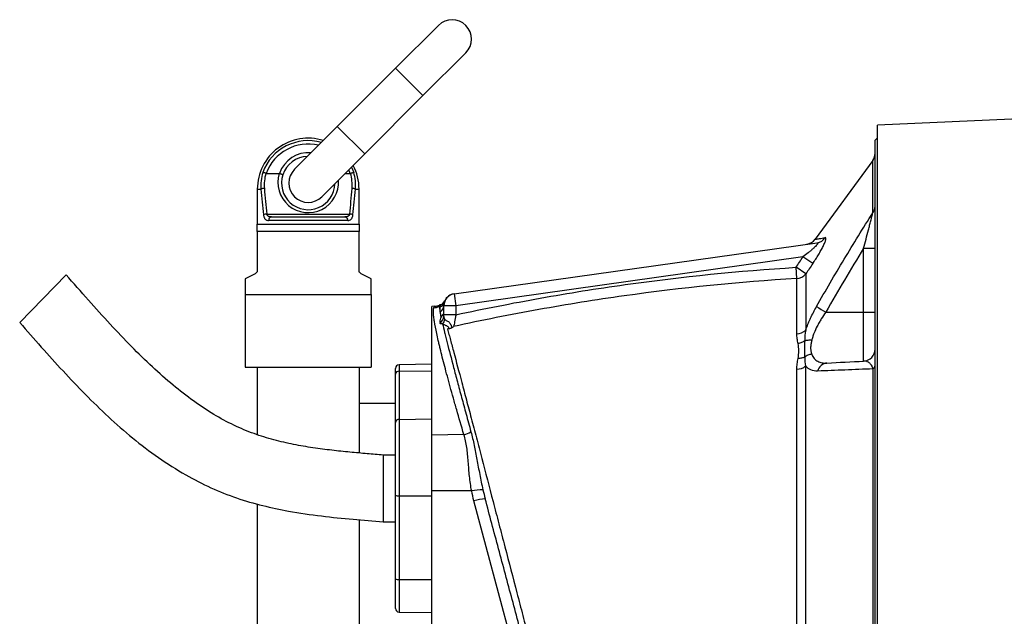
# Model space of a CAD drawing. Header units: millimetres. Extents: x 989 to 4240, y 1618 to 3732.
# Tile 3 of 14: x 989 to 1802, y 2533 to 3025. Entities that reach past the tile are written whole.
import ezdxf

# ---------------------------------------------------------------- set-up
doc = ezdxf.new("R2010")
doc.units = ezdxf.units.MM
doc.header["$LTSCALE"] = 2

msp = doc.modelspace()

# ---------------------------------------------------------------- linework, layer by layer
at = {"color": 7, "linetype": 'Continuous', "lineweight": 25}
for p, q in [((1334.8, 3020.69), (1299.44, 2985.33)), ((1322.07, 2962.71), (1357.43, 2998.06)), ((1299.44, 2985.33), (1251.36, 2937.25)), ((1273.99, 2914.62), (1322.07, 2962.71)), ((2031.1, 2953.18), (1697.32, 2938.2)), ((1251.36, 2937.25), (1216.01, 2901.9)), ((1697.32, 2205.76), (1697.32, 2938.2)), ((1697.32, 2927.98), (1695.32, 2925.98)), ((1695.32, 2571.98), (1695.32, 2925.98)), ((1238.63, 2879.27), (1273.99, 2914.62)), ((1693.32, 2909.25), (1645.69, 2844.15)), ((1192.56, 2898.58), (1203.45, 2898.58)), ((1257.95, 2898.58), (1262.08, 2898.58)), ((1185.32, 2885.58), (1185.32, 2856.58)), ((1269.32, 2856.58), (1269.32, 2885.58)), ((1193.03, 2865.01), (1261.61, 2865.01)), ((1196.95, 2862.58), (1257.68, 2862.58)), ((1185.32, 2856.58), (1269.32, 2856.58)), ((1260.02, 2859.58), (1194.62, 2859.58)), ((1269.32, 2850.58), (1185.32, 2850.58)), ((1185.32, 2850.58), (1185.32, 2818.44)), ((1269.32, 2818.44), (1269.32, 2850.58)), ((1347.93, 2799.19), (1647.4, 2841.28)), ((1685.84, 2836.7), (1695.32, 2836.7)), ((1685.84, 2784.11), (1685.84, 2836.7)), ((1635.72, 2829.54), (1349.32, 2789.29)), ((1643.83, 2824.09), (1635.72, 2829.54)), ((1630.57, 2811.76), (1630, 2821.01)), ((1638.11, 2815.59), (1630, 2821.01)), ((1027.43, 2814.94), (989.15, 2775.45)), ((1183.66, 2815.75), (1175.32, 2811.58)), ((1279.32, 2811.58), (1270.98, 2815.75)), ((1175.32, 2811.58), (1175.32, 2798.58)), ((1279.32, 2798.58), (1279.32, 2811.58)), ((1175.32, 2798.58), (1175.32, 2738.58)), ((1175.32, 2798.58), (1279.32, 2798.58)), ((1279.32, 2798.58), (1279.32, 2738.58)), ((1347.93, 2799.19), (1349.32, 2789.29)), ((1331.89, 2788.87), (1329.32, 2788.78)), ((1329.32, 2682.43), (1329.32, 2788.78)), ((1335.71, 2789.84), (1335.44, 2789.74)), ((1339.32, 2781.88), (1339.32, 2789.29)), ((1349.32, 2789.29), (1339.32, 2789.29)), ((1340.05, 2793.23), (1340.04, 2793.22)), ((1349.32, 2789.29), (1349.32, 2781.88)), ((1349.32, 2781.88), (1339.32, 2781.88)), ((1654.6, 2784.11), (1685.84, 2784.11)), ((1685.84, 2743.62), (1685.84, 2784.11)), ((1685.84, 2784.11), (1695.32, 2784.11)), ((1329.32, 2741.09), (1302.27, 2740.61)), ((1175.32, 2738.58), (1279.32, 2738.58)), ((1185.32, 2738.58), (1185.32, 2682.91)), ((1269.32, 2738.58), (1269.32, 2667.79)), ((1299.32, 2732.82), (1299.32, 2737.61)), ((1299.32, 2693.08), (1299.32, 2732.82)), ((1302.27, 2735.27), (1329.32, 2735.66)), ((1302.27, 2735.27), (1302.27, 2695.54)), ((1299.32, 2708.58), (1269.32, 2708.58)), ((1299.32, 2632.78), (1299.32, 2693.08)), ((1302.27, 2695.54), (1329.32, 2695.92)), ((1302.27, 2695.54), (1302.27, 2632.52)), ((1355.85, 2682.92), (1329.32, 2682.43)), ((1329.32, 2636.53), (1329.32, 2682.43)), ((1299.32, 2666.08), (1289.32, 2666.08)), ((1289.32, 2666.08), (1289.32, 2611.08)), ((1362.26, 2636.43), (1329.32, 2636.53)), ((1329.32, 2504.82), (1329.32, 2636.53)), ((1185.32, 2625.73), (1185.32, 2437.68)), ((1299.32, 2563.77), (1299.32, 2632.78)), ((1302.27, 2632.52), (1329.32, 2632.48)), ((1302.27, 2632.52), (1302.27, 2563.5)), ((1397.25, 2504.61), (1364.13, 2628.21)), ((1269.32, 2612.69), (1269.32, 2455.94)), ((1289.32, 2611.08), (1299.32, 2611.08)), ((1695.32, 2217.98), (1695.32, 2571.98)), ((1299.32, 2539.55), (1299.32, 2563.77)), ((1302.27, 2563.5), (1329.32, 2563.46)), ((1302.27, 2536.55), (1329.32, 2536.08))]:
    msp.add_line(p, q, dxfattribs=at)
at = {"color": 8, "linetype": 'Continuous', "lineweight": 25}
for p, q in [((1299.44, 2985.33), (1322.07, 2962.71)), ((1251.36, 2937.25), (1273.99, 2914.62)), ((1262.98, 2903.62), (1264.86, 2899.27)), ((1262.08, 2898.58), (1260.85, 2901.48)), ((1185.32, 2885.58), (1188.32, 2885.58)), ((1266.32, 2885.58), (1269.32, 2885.58)), ((1302.27, 2740.61), (1302.27, 2735.27)), ((1302.27, 2563.5), (1302.27, 2536.55))]:
    msp.add_line(p, q, dxfattribs=at)
at = {"color": 7, "linetype": 'Continuous', "lineweight": 25}
for centre, radius, start, end in [((1346.11, 3009.38), 16, 315, 135), ((1227.32, 2885.58), 42, 72.71875, 180), ((1227.32, 2890.58), 22, 91.65824, 162.03466), ((1685.32, 2915.25), 10, 323.08475, 360), ((1227.32, 2890.58), 16, 135, 315), ((1227.32, 2885.58), 42, 0, 27.73612), ((1225.93, 2888.5), 37.73, 163.41335, 184.43819), ((1226.03, 2888.87), 35.03, 163.84866, 184.43858), ((1227.32, 2890.58), 22, 162.03466, 358.34176), ((1228.61, 2888.87), 35.03, 355.56142, 16.15134), ((1228.71, 2888.5), 37.73, 355.56181, 16.58665), ((1191.34, 2877.94), 8.22, 91.65498, 111.57511), ((1263.3, 2877.94), 8.22, 68.42489, 88.34502), ((1687.33, 2871.23), 7.98, 320.07915, 359.56229), ((1193.7, 2855.56), 9.47, 94.05462, 110.44303), ((1197.33, 2859.88), 2.73, 97.983, 186.20769), ((1257.31, 2859.88), 2.73, 353.79231, 82.017), ((1260.94, 2855.56), 9.47, 69.55697, 85.94538), ((1646.03, 2850.85), 9.67, 278.14172, 326.58436), ((1637.58, 2850), 10, 278.38471, 324.24834), ((1630.14, 2821.97), 10.21, 272.41233, 321.34065), ((1349.32, 2789.29), 10, 98, 180), ((1349.21, 2789.27), 10, 97.99564, 156.70888), ((1349.32, 2789.29), 10, 98.01482, 156.8464), ((1330.64, 2797.63), 10.01, 271.75814, 299.10041), ((1338.28, 2784.34), 6, 107.9462, 114.85302), ((1334.09, 2793.87), 5.91, 292.26843, 343.20079), ((1334.15, 2794.09), 5.92, 291.7547, 342.39438), ((1334.59, 2795.76), 6, 287.88343, 335.12471), ((1333.54, 2789.32), 5.78, 300.3844, 359.67375), ((1741.98, 2940.35), 179.01, 237.93742, 240.78291), ((1333.8, 2780.6), 5.52, 294.87651, 359.0025), ((1333.78, 2784.52), 5.54, 305.3064, 359.50855), ((1333.64, 2778.9), 6.4, 315.78668, 353.25402), ((1630.29, 2777.11), 11.04, 271.97818, 314.32124), ((1685.32, 2753.6), 10, 273, 0), ((1302.32, 2737.61), 3, 91, 180), ((1630.41, 2748.85), 11.95, 271.49073, 309.17136), ((1656.39, 2733.29), 8.78, 95.38662, 166.05623), ((1691.76, 2740.3), 3.58, 300.2621, 354.92618), ((1302.06, 2732.52), 2.76, 85.74842, 173.87908), ((1302.06, 2692.78), 2.76, 85.74842, 173.87908), ((1352.15, 2700.27), 17.74, 282.03734, 302.28163), ((1371.83, 2593.12), 44.36, 90.37547, 102.46101), ((1301.54, 2641.12), 8.63, 255.06165, 274.80171), ((1374.41, 2598.55), 31.39, 91.77775, 109.12239), ((1301.54, 2572.11), 8.63, 255.06165, 274.80171), ((1302.32, 2539.55), 3, 180, 269)]:
    msp.add_arc(centre, radius, start, end, dxfattribs=at)
at = {"color": 8, "linetype": 'Continuous', "lineweight": 25}
for centre, radius, start, end in [((1227.32, 2885.58), 39.96, 74.26488, 159.96817), ((1227.32, 2885.58), 37.11, 76.766, 159.49255), ((1227.32, 2890.58), 25, 84.79182, 161.40305), ((1227.32, 2891.15), 25, 162.71676, 3.98961)]:
    msp.add_arc(centre, radius, start, end, dxfattribs=at)
at = {"color": 7, "linetype": 'Continuous', "lineweight": 25}
for centre, ratio, start_param, end_param in [((1227.32, 2960.01), 0.209402, 1.950954, 2.067456), ((1227.32, 2960.58), 0.194444, 1.950954, 2.067456), ((1227.32, 2960.58), 0.194444, 4.215729, 4.332232), ((1227.32, 2960.01), 0.209402, 4.215729, 4.332232)]:
    msp.add_ellipse(centre, major_axis=(0, 200.57), ratio=ratio, start_param=start_param, end_param=end_param, dxfattribs=at)
at = {"color": 8, "linetype": 'Continuous', "lineweight": 25}
for points, knots in [([(1693.46, 2866.11), (1693.45, 2870.46), (1693.44, 2879.16), (1693.42, 2889.69), (1693.41, 2898.21), (1693.4, 2904.46), (1693.39, 2908.08), (1693.39, 2909.63), (1693.39, 2909.25), (1693.39, 2909.2)], [0, 0, 0, 0, 0.1611242, 0.3222476, 0.4879724, 0.6536962, 0.8159057, 0.9781151, 1, 1, 1, 1]), ([(1645.75, 2844.11), (1645.72, 2844.11), (1645.63, 2844.09), (1646.55, 2844.25), (1648.95, 2844.66), (1652.38, 2845.24), (1654.1, 2845.53)], [0, 0, 0, 0, 0.085789, 0.303406, 0.650707, 1, 1, 1, 1]), ([(1336.34, 2788.6), (1336.34, 2788.69), (1336.41, 2789.64), (1336.42, 2789.85), (1336.43, 2790.04)], [0, 0, 0, 0, 0.1018713, 1, 1, 1, 1]), ([(1340.04, 2793.22), (1340.05, 2793.24), (1340.06, 2793.27), (1339.9, 2792.7), (1339.78, 2792.3)], [0, 0, 0, 0, 0.3145336, 1, 1, 1, 1])]:
    msp.add_open_spline(points, degree=3, knots=knots, dxfattribs=at)
at = {"color": 7, "linetype": 'Continuous', "lineweight": 25}
for points, knots in [([(1192.38, 2898.61), (1192.09, 2898.7), (1191.81, 2898.79), (1191.27, 2898.95), (1191.02, 2899.02), (1190.56, 2899.13), (1190.35, 2899.18), (1190.01, 2899.25), (1189.87, 2899.27), (1189.77, 2899.27)], [0, 0, 0, 0, 0.25, 0.25, 0.5, 0.5, 0.75, 0.75, 1, 1, 1, 1]), ([(1203.62, 2898.55), (1203.81, 2898.49), (1204, 2898.43), (1204.36, 2898.31), (1204.54, 2898.24), (1204.88, 2898.12), (1205.04, 2898.06), (1205.35, 2897.94), (1205.49, 2897.88), (1205.87, 2897.71), (1206.08, 2897.62), (1206.34, 2897.46), (1206.4, 2897.4), (1206.39, 2897.37)], [0, 0, 0, 0, 0.125, 0.125, 0.25, 0.25, 0.375, 0.375, 0.5, 0.5, 0.75, 0.75, 1, 1, 1, 1]), ([(1262.26, 2898.61), (1262.54, 2898.7), (1262.82, 2898.79), (1263.37, 2898.95), (1263.62, 2899.02), (1264.08, 2899.13), (1264.29, 2899.18), (1264.63, 2899.25), (1264.77, 2899.27), (1264.86, 2899.27)], [0, 0, 0, 0, 0.25, 0.25, 0.5, 0.5, 0.75, 0.75, 1, 1, 1, 1]), ([(1190.39, 2864.44), (1190.44, 2864.04), (1190.51, 2863.65), (1190.69, 2862.93), (1190.8, 2862.58), (1191.05, 2861.96), (1191.2, 2861.68), (1191.52, 2861.16), (1191.7, 2860.93), (1192.08, 2860.53), (1192.28, 2860.35), (1192.71, 2860.06), (1192.93, 2859.94), (1193.62, 2859.67), (1194.1, 2859.58), (1194.62, 2859.58)], [0, 0, 0, 0, 0.125, 0.125, 0.25, 0.25, 0.375, 0.375, 0.5, 0.5, 0.625, 0.625, 0.75, 0.75, 1, 1, 1, 1]), ([(1196.95, 2862.58), (1196.54, 2862.58), (1196.13, 2862.61), (1195.34, 2862.76), (1194.96, 2862.88), (1194.24, 2863.24), (1193.9, 2863.48), (1193.49, 2863.96), (1193.36, 2864.15), (1193.16, 2864.55), (1193.08, 2864.77), (1193.03, 2865.01)], [0, 0, 0, 0, 0.25, 0.25, 0.5, 0.5, 0.75, 0.75, 0.875, 0.875, 1, 1, 1, 1]), ([(1261.61, 2865.01), (1261.56, 2864.77), (1261.48, 2864.55), (1261.28, 2864.15), (1261.15, 2863.97), (1260.74, 2863.48), (1260.4, 2863.24), (1259.69, 2862.88), (1259.3, 2862.77), (1258.51, 2862.61), (1258.1, 2862.58), (1257.68, 2862.58)], [0, 0, 0, 0, 0.125, 0.125, 0.25, 0.25, 0.5, 0.5, 0.75, 0.75, 1, 1, 1, 1]), ([(1260.02, 2859.58), (1260.53, 2859.58), (1261.03, 2859.67), (1261.94, 2860.04), (1262.37, 2860.33), (1262.94, 2860.93), (1263.12, 2861.16), (1263.44, 2861.68), (1263.59, 2861.97), (1263.84, 2862.59), (1263.95, 2862.94), (1264.13, 2863.66), (1264.2, 2864.04), (1264.24, 2864.44)], [0, 0, 0, 0, 0.25, 0.25, 0.5, 0.5, 0.625, 0.625, 0.75, 0.75, 0.875, 0.875, 1, 1, 1, 1]), ([(1646.95, 2788.64), (1654.34, 2801.77), (1661.95, 2814.76), (1677.49, 2840.57), (1685.42, 2853.37), (1693.46, 2866.11)], [0, 0, 0, 0, 0.5, 0.5, 1, 1, 1, 1]), ([(1685.84, 2836.7), (1686.5, 2839.25), (1687.17, 2841.8), (1688.48, 2846.88), (1689.14, 2849.41), (1690.12, 2853.19), (1690.45, 2854.45), (1691.09, 2856.94), (1691.41, 2858.17), (1691.88, 2859.99), (1692.04, 2860.6), (1692.35, 2861.79), (1692.5, 2862.38), (1692.8, 2863.53), (1692.94, 2864.09), (1693.21, 2865.15), (1693.34, 2865.65), (1693.46, 2866.11)], [0, 0, 0, 0, 0.25, 0.25, 0.5, 0.5, 0.625, 0.625, 0.75, 0.75, 0.8125, 0.8125, 0.875, 0.875, 0.9375, 0.9375, 1, 1, 1, 1]), ([(1269.32, 2856.58), (1269.32, 2855.74), (1269.32, 2854.8), (1269.32, 2852.78), (1269.32, 2851.71), (1269.32, 2850.58)], [0, 0, 0, 0, 0.5, 0.5, 1, 1, 1, 1]), ([(1643.83, 2824.09), (1644.65, 2825.3), (1645.46, 2826.53), (1647.01, 2828.97), (1647.76, 2830.18), (1648.85, 2831.98), (1649.2, 2832.58), (1649.89, 2833.77), (1650.23, 2834.37), (1651.2, 2836.12), (1651.8, 2837.25), (1652.6, 2838.85), (1652.86, 2839.37), (1653.33, 2840.38), (1653.54, 2840.87), (1653.92, 2841.77), (1654.09, 2842.2), (1654.37, 2843), (1654.48, 2843.36), (1654.65, 2844.01), (1654.7, 2844.3), (1654.75, 2844.79), (1654.74, 2844.99), (1654.62, 2845.46), (1654.42, 2845.58), (1654.1, 2845.53)], [0, 0, 0, 0, 0.125, 0.125, 0.25, 0.25, 0.3125, 0.3125, 0.375, 0.375, 0.5, 0.5, 0.5625, 0.5625, 0.625, 0.625, 0.6875, 0.6875, 0.75, 0.75, 0.8125, 0.8125, 0.875, 0.875, 1, 1, 1, 1]), ([(1647.4, 2841.28), (1647.59, 2841.31), (1647.74, 2841.3), (1647.94, 2841.2), (1647.99, 2841.11), (1647.98, 2840.86), (1647.92, 2840.69), (1647.7, 2840.3), (1647.55, 2840.07), (1646.99, 2839.34), (1646.51, 2838.8), (1645.4, 2837.67), (1644.8, 2837.09), (1643.53, 2835.92), (1642.86, 2835.32), (1641.5, 2834.15), (1640.8, 2833.56), (1638.67, 2831.82), (1637.21, 2830.67), (1635.72, 2829.54)], [0, 0, 0, 0, 0.0625, 0.0625, 0.125, 0.125, 0.1875, 0.1875, 0.25, 0.25, 0.375, 0.375, 0.5, 0.5, 0.625, 0.625, 0.75, 0.75, 1, 1, 1, 1]), ([(1349.32, 2781.88), (1372.44, 2786.86), (1395.62, 2791.44), (1442.16, 2799.74), (1465.5, 2803.47), (1535.76, 2813.33), (1582.78, 2818.11), (1630, 2821.01)], [0, 0, 0, 0, 0.25, 0.25, 0.5, 0.5, 1, 1, 1, 1]), ([(1289.32, 2666.08), (1284.88, 2666.45), (1275.7, 2667.2), (1261.52, 2668.46), (1246.6, 2670.01), (1231.08, 2672.03), (1215.1, 2674.75), (1198.81, 2678.48), (1182.27, 2683.58), (1165.62, 2690.55), (1148.93, 2699.61), (1132.17, 2710.74), (1115.3, 2723.88), (1098.25, 2738.96), (1081.01, 2755.84), (1063.48, 2774.34), (1045.59, 2794.22), (1033.57, 2807.94), (1027.43, 2814.94)], [0, 0, 0, 0, 0.04261, 0.088057, 0.136008, 0.186034, 0.237676, 0.290826, 0.345714, 0.402895, 0.463102, 0.526963, 0.594979, 0.667421, 0.744346, 0.825622, 0.91098, 1, 1, 1, 1]), ([(1185.32, 2818.44), (1185.32, 2818.26), (1185.3, 2818.08), (1185.24, 2817.74), (1185.2, 2817.58), (1185.04, 2817.12), (1184.89, 2816.86), (1184.57, 2816.43), (1184.39, 2816.25), (1184.03, 2815.96), (1183.85, 2815.85), (1183.66, 2815.75)], [0, 0, 0, 0, 0.125, 0.125, 0.25, 0.25, 0.5, 0.5, 0.75, 0.75, 1, 1, 1, 1]), ([(1270.98, 2815.75), (1270.79, 2815.85), (1270.61, 2815.96), (1270.25, 2816.25), (1270.08, 2816.43), (1269.83, 2816.75), (1269.76, 2816.87), (1269.61, 2817.13), (1269.55, 2817.27), (1269.39, 2817.73), (1269.32, 2818.08), (1269.32, 2818.44)], [0, 0, 0, 0, 0.25, 0.25, 0.5, 0.5, 0.625, 0.625, 0.75, 0.75, 1, 1, 1, 1]), ([(1638.11, 2815.59), (1638.1, 2812.8), (1638.09, 2809.73), (1638.08, 2803.05), (1638.07, 2799.44), (1638.04, 2787.84), (1638.02, 2779.06), (1638, 2769.21)], [0, 0, 0, 0, 0.25, 0.25, 0.5, 0.5, 1, 1, 1, 1]), ([(1630.57, 2811.76), (1582.93, 2808.91), (1535.49, 2804.11), (1464.61, 2794.14), (1441.06, 2790.36), (1394.1, 2781.91), (1370.7, 2777.25), (1347.39, 2772.17)], [0, 0, 0, 0, 0.5, 0.5, 0.75, 0.75, 1, 1, 1, 1]), ([(1630.67, 2766.08), (1630.65, 2775.73), (1630.64, 2784.38), (1630.61, 2795.82), (1630.6, 2799.38), (1630.59, 2804.34), (1630.58, 2805.92), (1630.57, 2808.95), (1630.57, 2810.39), (1630.57, 2811.76)], [0, 0, 0, 0, 0.5, 0.5, 0.75, 0.75, 0.875, 0.875, 1, 1, 1, 1]), ([(1331.89, 2788.87), (1332.56, 2788.89), (1333.22, 2788.98), (1334.52, 2789.29), (1335.15, 2789.51), (1335.76, 2789.79)], [0, 0, 0, 0, 0.5, 0.5, 1, 1, 1, 1]), ([(1335.51, 2788.88), (1335.5, 2788.18), (1335.63, 2787.09), (1336, 2784.86), (1336.16, 2784.01), (1336.53, 2782.14), (1336.74, 2781.11), (1336.98, 2779.99)], [0, 0, 0, 0, 0.5, 0.5, 0.75, 0.75, 1, 1, 1, 1]), ([(1336.46, 2784.34), (1336.36, 2785.19), (1336.31, 2785.97), (1336.28, 2787.34), (1336.3, 2787.92), (1336.33, 2788.41)], [0, 0, 0, 0, 0.5, 0.5, 1, 1, 1, 1]), ([(1638, 2769.21), (1638.56, 2770.82), (1639.17, 2772.44), (1640.17, 2774.88), (1640.52, 2775.7), (1641.23, 2777.34), (1641.6, 2778.16), (1643.5, 2782.24), (1645.16, 2785.46), (1646.95, 2788.64)], [0, 0, 0, 0, 0.25, 0.25, 0.375, 0.375, 0.5, 0.5, 1, 1, 1, 1]), ([(1355.85, 2682.92), (1353.76, 2690.04), (1351.77, 2696.89), (1348.94, 2706.77), (1348.02, 2710), (1346.24, 2716.31), (1345.38, 2719.39), (1342.9, 2728.34), (1341.38, 2733.96), (1338.61, 2744.49), (1337.36, 2749.4), (1335.97, 2755.09), (1335.7, 2756.2), (1335.19, 2758.38), (1334.94, 2759.45), (1334.22, 2762.57), (1333.78, 2764.54), (1332.58, 2770.11), (1331.95, 2773.38), (1331.27, 2777.62), (1331.08, 2778.92), (1330.87, 2780.71), (1330.81, 2781.27), (1330.71, 2782.35), (1330.67, 2782.86), (1330.55, 2785.25), (1330.64, 2786.68), (1330.95, 2787.62)], [0, 0, 0, 0, 0.125, 0.125, 0.1875, 0.1875, 0.25, 0.25, 0.375, 0.375, 0.5, 0.5, 0.53125, 0.53125, 0.5625, 0.5625, 0.625, 0.625, 0.75, 0.75, 0.8125, 0.8125, 0.84375, 0.84375, 0.875, 0.875, 1, 1, 1, 1]), ([(1339.32, 2780.5), (1339.32, 2780.06), (1339.38, 2779.63), (1339.54, 2779.02), (1339.61, 2778.82), (1339.78, 2778.45), (1339.88, 2778.28), (1340, 2778.14)], [0, 0, 0, 0, 0.5, 0.5, 0.75, 0.75, 1, 1, 1, 1]), ([(1349.32, 2781.88), (1349.12, 2780.89), (1348.93, 2779.89), (1348.64, 2778.47), (1348.55, 2778), (1348.37, 2777.09), (1348.28, 2776.64), (1348.03, 2775.36), (1347.87, 2774.58), (1347.6, 2773.2), (1347.48, 2772.61), (1347.39, 2772.17)], [0, 0, 0, 0, 0.25, 0.25, 0.375, 0.375, 0.5, 0.5, 0.75, 0.75, 1, 1, 1, 1]), ([(1654.6, 2784.11), (1653.28, 2782.23), (1652.02, 2780.32), (1650.24, 2777.41), (1649.66, 2776.43), (1648.55, 2774.45), (1648.01, 2773.46), (1646.5, 2770.48), (1645.59, 2768.5), (1644.44, 2765.53), (1644.09, 2764.53), (1643.47, 2762.59), (1643.21, 2761.63), (1642.99, 2760.7)], [0, 0, 0, 0, 0.25, 0.25, 0.375, 0.375, 0.5, 0.5, 0.75, 0.75, 0.875, 0.875, 1, 1, 1, 1]), ([(989.15, 2775.45), (995.09, 2768.7), (1006.91, 2755.26), (1024.84, 2735.41), (1043.18, 2716.11), (1062.18, 2697.51), (1082.2, 2679.94), (1103.48, 2663.76), (1125.09, 2650.01), (1146.71, 2638.82), (1167.99, 2630.39), (1189.51, 2624.23), (1212.95, 2619.31), (1237.87, 2615.65), (1263.99, 2613.02), (1280.99, 2611.72), (1289.32, 2611.08)], [0, 0, 0, 0, 0.075782, 0.150783, 0.225431, 0.300064, 0.374771, 0.449773, 0.525045, 0.590363, 0.654638, 0.717589, 0.778744, 0.856355, 0.929624, 1, 1, 1, 1]), ([(1338.23, 2774.43), (1337.89, 2774.33), (1337.57, 2774.3), (1337.01, 2774.33), (1336.76, 2774.4), (1336.37, 2774.62), (1336.23, 2774.78), (1336.08, 2775.14), (1336.07, 2775.35), (1336.12, 2775.59)], [0, 0, 0, 0, 0.25, 0.25, 0.5, 0.5, 0.75, 0.75, 1, 1, 1, 1]), ([(1338.23, 2774.43), (1338.74, 2772.26), (1339.31, 2769.87), (1340.27, 2765.95), (1340.61, 2764.59), (1341.31, 2761.76), (1341.68, 2760.28), (1343.6, 2752.69), (1345.37, 2745.87), (1348.33, 2734.59), (1349.38, 2730.65), (1351.02, 2724.48), (1351.58, 2722.37), (1352.74, 2718.08), (1353.33, 2715.88), (1355.13, 2709.19), (1356.37, 2704.6), (1358.94, 2695.14), (1360.26, 2690.26), (1361.63, 2685.27)], [0, 0, 0, 0, 0.125, 0.125, 0.1875, 0.1875, 0.25, 0.25, 0.5, 0.5, 0.625, 0.625, 0.6875, 0.6875, 0.75, 0.75, 0.875, 0.875, 1, 1, 1, 1]), ([(1342.38, 2769.96), (1342.57, 2770.12), (1342.75, 2770.26), (1343.05, 2770.54), (1343.18, 2770.67), (1343.33, 2770.95), (1343.36, 2771.08), (1343.32, 2771.35), (1343.26, 2771.49), (1342.97, 2771.88), (1342.66, 2772.11), (1341.99, 2772.52), (1341.64, 2772.69), (1340.95, 2772.99), (1340.61, 2773.12), (1340, 2773.37), (1339.71, 2773.49), (1339.2, 2773.74), (1338.97, 2773.86), (1338.56, 2774.13), (1338.39, 2774.27), (1338.23, 2774.43)], [0, 0, 0, 0, 0.0625, 0.0625, 0.125, 0.125, 0.1875, 0.1875, 0.25, 0.25, 0.375, 0.375, 0.5, 0.5, 0.625, 0.625, 0.75, 0.75, 0.875, 0.875, 1, 1, 1, 1]), ([(1340, 2778.14), (1340.21, 2777.9), (1340.48, 2777.7), (1341.11, 2777.32), (1341.47, 2777.14), (1342.23, 2776.71), (1342.63, 2776.47), (1343.4, 2775.87), (1343.77, 2775.52), (1344.41, 2774.76), (1344.68, 2774.35), (1345.13, 2773.54), (1345.3, 2773.14), (1345.54, 2772.4), (1345.61, 2772.05), (1345.65, 2771.46), (1345.61, 2771.2), (1345.53, 2771)], [0, 0, 0, 0, 0.125, 0.125, 0.25, 0.25, 0.375, 0.375, 0.5, 0.5, 0.625, 0.625, 0.75, 0.75, 0.875, 0.875, 1, 1, 1, 1]), ([(1345.53, 2771), (1345.33, 2770.87), (1345.11, 2770.75), (1344.62, 2770.53), (1344.36, 2770.44), (1343.54, 2770.18), (1342.95, 2770.06), (1342.38, 2769.96)], [0, 0, 0, 0, 0.25, 0.25, 0.5, 0.5, 1, 1, 1, 1]), ([(1342.38, 2769.96), (1342.75, 2768.6), (1343.13, 2767.17), (1343.94, 2764.18), (1344.35, 2762.62), (1345.65, 2757.78), (1346.57, 2754.32), (1349.51, 2743.28), (1351.71, 2735.03), (1354.73, 2723.6), (1355.35, 2721.25), (1356.61, 2716.49), (1357.25, 2714.07), (1359.2, 2706.71), (1360.53, 2701.64), (1363.28, 2691.21), (1364.69, 2685.85), (1366.86, 2677.58), (1367.59, 2674.79), (1369.08, 2669.13), (1369.83, 2666.26), (1373.63, 2651.75), (1376.74, 2639.86), (1381.51, 2621.61), (1383.12, 2615.46), (1385.56, 2606.13), (1386.38, 2603), (1388.02, 2596.71), (1388.84, 2593.54), (1392.99, 2577.65), (1396.29, 2565.01), (1401.21, 2546.12), (1402.85, 2539.84), (1406.12, 2527.31), (1407.75, 2521.05), (1411.01, 2508.58), (1412.63, 2502.37), (1415.82, 2490.17), (1417.38, 2484.18), (1419.69, 2475.34), (1420.46, 2472.41), (1421.99, 2466.59), (1422.75, 2463.7), (1425.02, 2455.07), (1426.52, 2449.38), (1430.95, 2432.52), (1433.83, 2421.55), (1437.33, 2408.2), (1438.03, 2405.55), (1439.41, 2400.31), (1440.09, 2397.72), (1442.1, 2390.03), (1443.42, 2385.02), (1447.28, 2370.33), (1449.73, 2360.99), (1453.24, 2347.63), (1454.38, 2343.28), (1456.05, 2336.93), (1456.59, 2334.85), (1457.4, 2331.76), (1457.68, 2330.73), (1458.19, 2328.7), (1458.45, 2327.7), (1459.7, 2322.77), (1460.62, 2319.1), (1462.31, 2312.41), (1463.06, 2309.38), (1464.07, 2305.36), (1464.38, 2304.11), (1464.95, 2301.8), (1465.21, 2300.75), (1465.92, 2297.91), (1466.28, 2296.45), (1466.53, 2295.43)], [0, 0, 0, 0, 0.015625, 0.015625, 0.03125, 0.03125, 0.0625, 0.0625, 0.125, 0.125, 0.140625, 0.140625, 0.15625, 0.15625, 0.1875, 0.1875, 0.21875, 0.21875, 0.234375, 0.234375, 0.25, 0.25, 0.3125, 0.3125, 0.34375, 0.34375, 0.359375, 0.359375, 0.375, 0.375, 0.4375, 0.4375, 0.46875, 0.46875, 0.5, 0.5, 0.53125, 0.53125, 0.5625, 0.5625, 0.578125, 0.578125, 0.59375, 0.59375, 0.625, 0.625, 0.6875, 0.6875, 0.703125, 0.703125, 0.71875, 0.71875, 0.75, 0.75, 0.8125, 0.8125, 0.84375, 0.84375, 0.859375, 0.859375, 0.867187, 0.867187, 0.875, 0.875, 0.90625, 0.90625, 0.9375, 0.9375, 0.953125, 0.953125, 0.96875, 0.96875, 1, 1, 1, 1]), ([(1631.69, 2758.1), (1631.43, 2759.45), (1631.17, 2760.79), (1630.79, 2763.44), (1630.67, 2764.76), (1630.67, 2766.08)], [0, 0, 0, 0, 0.5, 0.5, 1, 1, 1, 1]), ([(1637.16, 2760.22), (1636.39, 2759.69), (1635.52, 2759.23), (1633.67, 2758.52), (1632.69, 2758.25), (1631.69, 2758.1)], [0, 0, 0, 0, 0.5, 0.5, 1, 1, 1, 1]), ([(1631.71, 2745.85), (1632.08, 2747.97), (1632.27, 2750.05), (1632.27, 2754.15), (1632.07, 2756.15), (1631.69, 2758.1)], [0, 0, 0, 0, 0.5, 0.5, 1, 1, 1, 1]), ([(1637.16, 2760.22), (1637.11, 2759.02), (1637.06, 2757.84), (1636.99, 2755.52), (1636.97, 2754.38), (1636.97, 2752.15), (1636.99, 2751.05), (1637.06, 2748.91), (1637.1, 2747.86), (1637.15, 2746.83)], [0, 0, 0, 0, 0.25, 0.25, 0.5, 0.5, 0.75, 0.75, 1, 1, 1, 1]), ([(1642.99, 2760.7), (1641.93, 2760.81), (1640.87, 2760.83), (1638.9, 2760.67), (1637.97, 2760.49), (1637.16, 2760.22)], [0, 0, 0, 0, 0.5, 0.5, 1, 1, 1, 1]), ([(1642.99, 2760.7), (1642.93, 2760.45), (1642.82, 2759.96), (1642.67, 2759.27), (1642.53, 2758.63), (1642.42, 2758.04), (1642.26, 2757.12), (1642.11, 2755.92), (1642.04, 2754.45), (1642.11, 2753.05), (1642.28, 2751.9), (1642.5, 2750.93), (1642.73, 2750.12), (1642.91, 2749.58), (1643, 2749.3)], [0, 0, 0, 0, 0.056515, 0.109735, 0.159667, 0.206317, 0.249696, 0.377352, 0.499103, 0.621321, 0.749708, 0.823789, 0.907209, 1, 1, 1, 1]), ([(1643, 2749.3), (1641.94, 2749.16), (1640.88, 2748.87), (1638.89, 2748.03), (1637.96, 2747.48), (1637.15, 2746.83)], [0, 0, 0, 0, 0.5, 0.5, 1, 1, 1, 1]), ([(1643, 2749.3), (1643.24, 2748.61), (1643.54, 2747.97), (1644.21, 2746.79), (1644.59, 2746.26), (1645.42, 2745.3), (1645.87, 2744.87), (1646.85, 2744.1), (1647.37, 2743.76), (1649.03, 2742.88), (1650.24, 2742.49), (1652.79, 2742.03), (1654.14, 2741.96), (1655.56, 2742.03)], [0, 0, 0, 0, 0.125, 0.125, 0.25, 0.25, 0.375, 0.375, 0.5, 0.5, 0.75, 0.75, 1, 1, 1, 1]), ([(1630.72, 2736.9), (1630.72, 2738.42), (1630.83, 2739.93), (1631.19, 2742.91), (1631.45, 2744.38), (1631.71, 2745.85)], [0, 0, 0, 0, 0.5, 0.5, 1, 1, 1, 1]), ([(1637.15, 2746.83), (1636.38, 2746.48), (1635.52, 2746.21), (1633.68, 2745.88), (1632.7, 2745.81), (1631.71, 2745.85)], [0, 0, 0, 0, 0.5, 0.5, 1, 1, 1, 1]), ([(1637.96, 2739.58), (1637.94, 2727.63), (1637.93, 2714.98), (1637.91, 2695.01), (1637.91, 2688.18), (1637.9, 2679.44), (1637.9, 2677.68), (1637.9, 2674.14), (1637.9, 2672.35), (1637.9, 2666.99), (1637.89, 2663.39), (1637.89, 2652.54), (1637.89, 2645.24), (1637.88, 2630.48), (1637.88, 2623.03), (1637.88, 2607.98), (1637.88, 2600.38), (1637.88, 2588.86), (1637.88, 2585), (1637.88, 2577.3), (1637.88, 2573.46), (1637.88, 2561.97), (1637.88, 2554.35), (1637.88, 2539.18), (1637.88, 2531.63), (1637.88, 2516.62), (1637.88, 2509.15), (1637.89, 2499.86), (1637.89, 2498), (1637.89, 2494.31), (1637.89, 2492.48), (1637.89, 2487), (1637.89, 2483.39), (1637.89, 2476.23), (1637.9, 2472.69), (1637.9, 2465.68), (1637.9, 2462.2), (1637.91, 2451.84), (1637.91, 2445.03), (1637.92, 2424.88), (1637.93, 2411.84), (1637.94, 2399.21)], [0, 0, 0, 0, 0.125, 0.125, 0.1875, 0.1875, 0.203125, 0.203125, 0.21875, 0.21875, 0.25, 0.25, 0.3125, 0.3125, 0.375, 0.375, 0.4375, 0.4375, 0.46875, 0.46875, 0.5, 0.5, 0.5625, 0.5625, 0.625, 0.625, 0.6875, 0.6875, 0.703125, 0.703125, 0.71875, 0.71875, 0.75, 0.75, 0.78125, 0.78125, 0.8125, 0.8125, 0.875, 0.875, 1, 1, 1, 1]), ([(1647.86, 2735.4), (1645.87, 2735.33), (1644.02, 2735.62), (1641.52, 2736.64), (1640.72, 2737.08), (1639.24, 2738.18), (1638.56, 2738.83), (1637.96, 2739.58)], [0, 0, 0, 0, 0.5, 0.5, 0.75, 0.75, 1, 1, 1, 1]), ([(1693.56, 2737.21), (1693.44, 2737.7), (1693.31, 2738.11), (1693.03, 2738.85), (1692.88, 2739.17), (1692.43, 2740.04), (1692.12, 2740.5), (1691.48, 2741.29), (1691.16, 2741.62), (1690.5, 2742.19), (1690.17, 2742.42), (1689.18, 2743.02), (1688.51, 2743.28), (1687.18, 2743.6), (1686.51, 2743.65), (1685.84, 2743.62)], [0, 0, 0, 0, 0.0625, 0.0625, 0.125, 0.125, 0.25, 0.25, 0.375, 0.375, 0.5, 0.5, 0.75, 0.75, 1, 1, 1, 1]), ([(1630.87, 2401.5), (1630.83, 2413.98), (1630.8, 2426.85), (1630.78, 2446.72), (1630.78, 2453.44), (1630.78, 2463.65), (1630.78, 2467.07), (1630.79, 2473.98), (1630.79, 2477.46), (1630.79, 2484.51), (1630.79, 2488.07), (1630.79, 2493.46), (1630.79, 2495.26), (1630.8, 2498.9), (1630.8, 2500.72), (1630.8, 2509.87), (1630.8, 2517.23), (1630.8, 2532.02), (1630.8, 2539.45), (1630.8, 2554.39), (1630.8, 2561.9), (1630.8, 2573.22), (1630.8, 2577), (1630.8, 2584.58), (1630.8, 2588.39), (1630.8, 2599.74), (1630.8, 2607.23), (1630.8, 2622.06), (1630.8, 2629.4), (1630.79, 2643.94), (1630.79, 2651.13), (1630.79, 2661.82), (1630.79, 2665.36), (1630.78, 2670.65), (1630.78, 2672.41), (1630.78, 2675.9), (1630.78, 2677.63), (1630.77, 2686.25), (1630.77, 2692.97), (1630.75, 2712.66), (1630.74, 2725.12), (1630.72, 2736.9)], [0, 0, 0, 0, 0.125, 0.125, 0.1875, 0.1875, 0.21875, 0.21875, 0.25, 0.25, 0.28125, 0.28125, 0.296875, 0.296875, 0.3125, 0.3125, 0.375, 0.375, 0.4375, 0.4375, 0.5, 0.5, 0.53125, 0.53125, 0.5625, 0.5625, 0.625, 0.625, 0.6875, 0.6875, 0.75, 0.75, 0.78125, 0.78125, 0.796875, 0.796875, 0.8125, 0.8125, 0.875, 0.875, 1, 1, 1, 1]), ([(1693.56, 2737.21), (1685.77, 2736.89), (1678.04, 2736.57), (1662.79, 2735.96), (1655.26, 2735.67), (1647.86, 2735.4)], [0, 0, 0, 0, 0.5, 0.5, 1, 1, 1, 1]), ([(1693.53, 2401.66), (1693.56, 2414.38), (1693.57, 2427.44), (1693.58, 2454.25), (1693.58, 2467.98), (1693.58, 2489.09), (1693.58, 2496.2), (1693.58, 2507.01), (1693.58, 2510.63), (1693.58, 2517.87), (1693.58, 2521.49), (1693.58, 2539.6), (1693.58, 2554.1), (1693.58, 2583.17), (1693.58, 2597.72), (1693.58, 2615.95), (1693.58, 2619.6), (1693.58, 2626.88), (1693.58, 2630.51), (1693.58, 2637.75), (1693.58, 2641.37), (1693.58, 2648.55), (1693.58, 2652.13), (1693.58, 2669.9), (1693.58, 2683.81), (1693.57, 2704.22), (1693.57, 2710.95), (1693.56, 2724.25), (1693.56, 2730.79), (1693.56, 2737.21)], [0, 0, 0, 0, 0.125, 0.125, 0.25, 0.25, 0.3125, 0.3125, 0.34375, 0.34375, 0.375, 0.375, 0.5, 0.5, 0.625, 0.625, 0.65625, 0.65625, 0.6875, 0.6875, 0.71875, 0.71875, 0.75, 0.75, 0.875, 0.875, 0.9375, 0.9375, 1, 1, 1, 1]), ([(1362.26, 2636.43), (1361.84, 2638.45), (1361.5, 2640.48), (1360.9, 2644.57), (1360.66, 2646.61), (1360.03, 2652.7), (1359.74, 2656.73), (1359.28, 2662.69), (1359.12, 2664.67), (1358.73, 2668.55), (1358.51, 2670.45), (1357.97, 2674.16), (1357.64, 2675.97), (1356.85, 2679.51), (1356.39, 2681.24), (1355.85, 2682.92)], [0, 0, 0, 0, 0.125, 0.125, 0.25, 0.25, 0.5, 0.5, 0.625, 0.625, 0.75, 0.75, 0.875, 0.875, 1, 1, 1, 1]), ([(1361.63, 2685.27), (1362.61, 2681.66), (1363.5, 2677.94), (1364.72, 2672.19), (1365.11, 2670.25), (1365.87, 2666.31), (1366.25, 2664.31), (1367.36, 2658.27), (1368.1, 2654.18), (1369.7, 2645.89), (1370.56, 2641.69), (1371.54, 2637.48)], [0, 0, 0, 0, 0.25, 0.25, 0.375, 0.375, 0.5, 0.5, 0.75, 0.75, 1, 1, 1, 1]), ([(1453.09, 2332.68), (1452.79, 2333.8), (1452.48, 2334.94), (1451.87, 2337.22), (1451.56, 2338.37), (1450.63, 2341.85), (1450, 2344.2), (1448.08, 2351.36), (1446.77, 2356.27), (1442.71, 2371.4), (1439.86, 2382.04), (1435.36, 2398.85), (1433.82, 2404.59), (1430.67, 2416.36), (1429.06, 2422.33), (1424.19, 2440.52), (1420.85, 2452.99), (1416.56, 2468.98), (1415.7, 2472.2), (1414.4, 2477.06), (1413.96, 2478.69), (1413.09, 2481.95), (1412.65, 2483.59), (1411.32, 2488.54), (1410.43, 2491.87), (1408.63, 2498.59), (1407.72, 2501.99), (1405.89, 2508.83), (1404.97, 2512.27), (1403.12, 2519.17), (1402.19, 2522.62), (1399.41, 2532.99), (1397.56, 2539.93), (1391.97, 2560.77), (1388.23, 2574.74), (1382.58, 2595.81), (1380.72, 2602.75), (1377.05, 2616.47), (1375.23, 2623.24), (1373.44, 2629.93)], [0, 0, 0, 0, 0.015625, 0.015625, 0.03125, 0.03125, 0.0625, 0.0625, 0.125, 0.125, 0.25, 0.25, 0.3125, 0.3125, 0.375, 0.375, 0.5, 0.5, 0.53125, 0.53125, 0.546875, 0.546875, 0.5625, 0.5625, 0.59375, 0.59375, 0.625, 0.625, 0.65625, 0.65625, 0.6875, 0.6875, 0.75, 0.75, 0.875, 0.875, 0.9375, 0.9375, 1, 1, 1, 1])]:
    msp.add_open_spline(points, degree=3, knots=knots, dxfattribs=at)
for points in [[(1192.56, 2898.58), (1192.5, 2898.58), (1192.44, 2898.59), (1192.38, 2898.61)], [(1203.45, 2898.58), (1203.51, 2898.58), (1203.57, 2898.57), (1203.62, 2898.55)], [(1262.26, 2898.61), (1262.2, 2898.59), (1262.14, 2898.58), (1262.08, 2898.58)], [(1185.32, 2850.58), (1185.32, 2852.84), (1185.32, 2854.9), (1185.32, 2856.58)], [(1685.84, 2836.7), (1675.13, 2819.35), (1664.67, 2801.85), (1654.6, 2784.11)], [(1630, 2821.01), (1631.9, 2823.85), (1633.81, 2826.7), (1635.72, 2829.54)], [(1643.83, 2824.09), (1641.92, 2821.26), (1640.01, 2818.42), (1638.11, 2815.59)], [(1330.95, 2787.62), (1331.16, 2788.25), (1331.46, 2788.67), (1331.89, 2788.87)], [(1335.76, 2789.79), (1335.59, 2789.71), (1335.51, 2789.41), (1335.51, 2788.88)], [(1336.33, 2788.41), (1336, 2788.61), (1335.74, 2788.77), (1335.51, 2788.88)], [(1336.33, 2788.41), (1336.33, 2788.47), (1336.33, 2788.54), (1336.34, 2788.6)], [(1339.78, 2792.3), (1339.77, 2792.26), (1339.76, 2792.21), (1339.74, 2792.17)], [(1336.12, 2775.59), (1336.45, 2777.12), (1336.74, 2778.6), (1336.98, 2779.99)], [(1336.98, 2779.99), (1336.78, 2781.66), (1336.61, 2783.1), (1336.46, 2784.34)], [(1339.32, 2780.5), (1339.32, 2780.96), (1339.32, 2781.42), (1339.32, 2781.88)], [(1345.53, 2771), (1346.13, 2771.39), (1346.76, 2771.78), (1347.39, 2772.17)], [(1638, 2769.21), (1637.44, 2766.17), (1637.23, 2763.16), (1637.16, 2760.22)], [(1637.15, 2746.83), (1637.21, 2744.31), (1637.41, 2741.91), (1637.96, 2739.58)], [(1655.56, 2742.03), (1665.46, 2742.55), (1675.58, 2743.08), (1685.84, 2743.62)], [(1364.13, 2628.21), (1363.4, 2630.93), (1362.77, 2633.67), (1362.26, 2636.43)], [(1371.54, 2637.48), (1372.13, 2634.95), (1372.77, 2632.44), (1373.44, 2629.93)]]:
    msp.add_open_spline(points, degree=3, dxfattribs=at)

doc.saveas('drawing.dxf')
